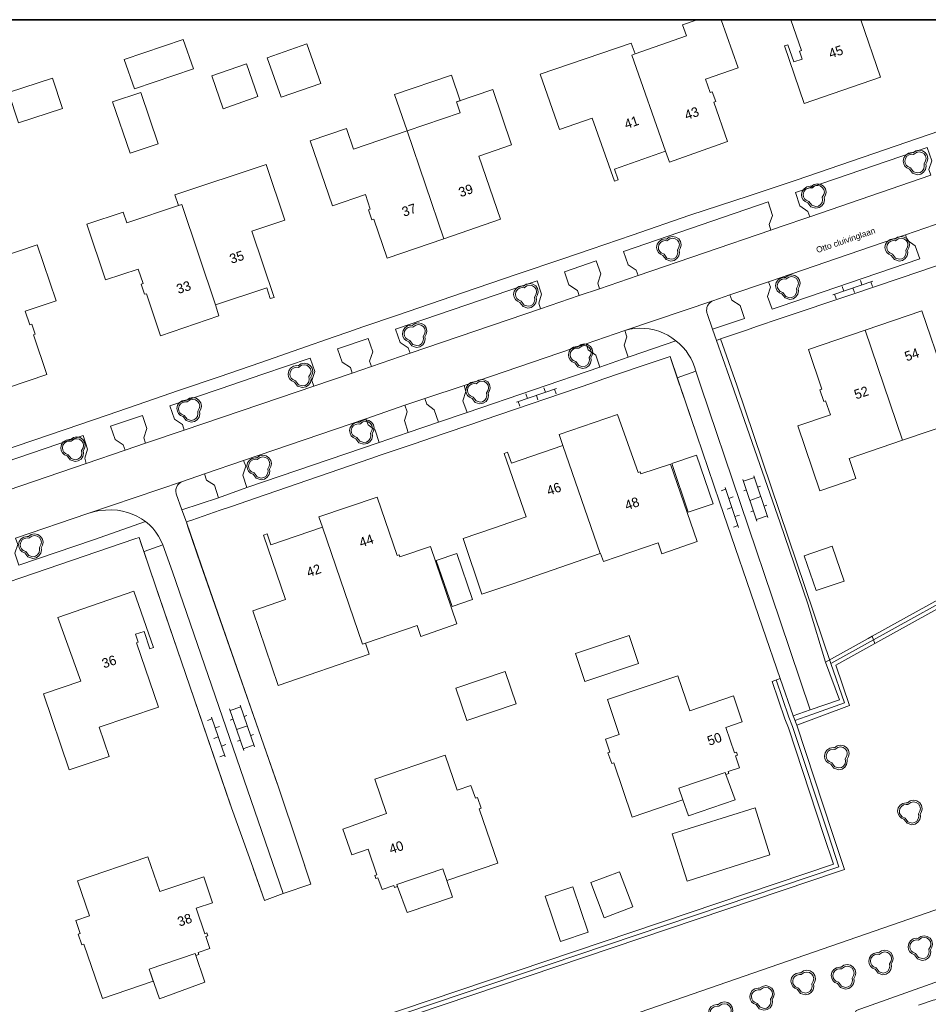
# Model space of a CAD drawing. Header units: metres. Extents: x 231584 to 239351, y 577231 to 577839.
# Tile 25 of 70: x 231921 to 232015, y 577588 to 577691. Entities that reach past the tile are written whole.
import ezdxf
from ezdxf.enums import TextEntityAlignment as Align

# ---------------------------------------------------------------- set-up
doc = ezdxf.new("R2010")
doc.units = ezdxf.units.M
doc.header["$MEASUREMENT"] = 0
for name, color, linetype, lineweight in [('B01', 1, 'Continuous', 0), ('B02', 12, 'Continuous', 0), ('B03', 12, 'Continuous', 0), ('B07', 12, 'Continuous', 0), ('B14', 1, 'Continuous', 0), ('HAAG', 7, 'Continuous', 0), ('LUIFEL', 7, 'Continuous', 0), ('S02', 7, 'Continuous', 0), ('S03', 7, 'Continuous', 0), ('s_BOOM', 7, 'Continuous', 0), ('T00', 34, 'Continuous', 0), ('T10', 7, 'Continuous', 0), ('V01', 8, 'Continuous', 0), ('V02', 253, 'Continuous', 0), ('X-XX-AL-REFERENTIE-G', 7, 'Continuous', 13), ('Z02_huisnummer', 7, 'Continuous', 0)]:
    doc.layers.add(name, color=color, linetype=linetype, lineweight=lineweight)
doc.styles.add('NLCS-ISO-ANNOTATIEF-T25', font='arial.ttf', dxfattribs={"height": 2.5})
doc.styles.add('Style-CHAR_FAST_FONT', font='CHAR_FAST_FONT.shx')

# ---------------------------------------------------------------- blocks, each defined once
blk = doc.blocks.new('BOOM')
at = {"lineweight": -2, "flags": 128}
blk.add_lwpolyline([(12.8, 4), (12.1, 7.4), (10.2, 10.2), (7.3, 12.1), (3.9, 12.8), (0.4, 12.1), (-2.5, 10.1), (-3.9, 10.2), (-7.3, 9.5), (-10.2, 7.6), (-12.1, 4.8), (-12.8, 1.4), (-12.3, -1.4), (-11, -3.9), (-8.9, -5.8), (-6.2, -7), (-3, -11.2), (2.1, -12.8), (5.5, -12.1), (8.4, -10.2), (10.3, -7.4), (11, -4), (10.7, -1.7), (12.1, 0.9), (12.8, 4)], dxfattribs=at)
blk.add_lwpolyline([(11, 4), (10.5, 6.7), (8.9, 8.9), (6.7, 10.5), (3.9, 11), (1.1, 10.5), (-2, 8.3), (-3.8, 8.5), (-6.7, 7.9), (-8.9, 6.4), (-10.5, 4.2), (-11, 1.4), (-10.7, -0.9), (-9.6, -2.9), (-7.9, -4.4), (-5.1, -5.7), (-2, -9.7), (2.2, -11), (4.9, -10.5), (7.1, -9), (8.7, -6.7), (9.2, -3.9), (8.9, -1.3), (10.5, 1.5)], close=True, dxfattribs=at)
blk = doc.blocks.new('OV6')
at = {"color": 0}
for p, q in [((0, 0), (44, 0)), ((2, 5), (2, 0)), ((12, 0), (12, -5)), ((22, 5), (22, 0)), ((32, 0), (32, -5)), ((42, 5), (42, 0))]:
    blk.add_line(p, q, dxfattribs=at)
blk = doc.blocks.new('OV2')
at = {"color": 0}
for p, q in [((3.1, -23), (3.1, 23)), ((3.1, 21), (15.1, 21)), ((15.1, -23), (15.1, 23)), ((0.1, 11.5), (3.1, 11.5)), ((15.1, 10.5), (18.1, 10.5)), ((3.1, 0), (15.1, 0)), ((0.1, -11.5), (3.1, -11.5)), ((15.1, -10.5), (18.1, -10.5)), ((3.1, -21), (15.1, -21))]:
    blk.add_line(p, q, dxfattribs=at)

msp = doc.modelspace()

# ---------------------------------------------------------------- linework, layer by layer
at = {"flags": 128}
for points in [[(231583.557, 577690.779), (232382.246, 577690.779), (232382.246, 577231.173), (231583.557, 577231.173)], [(232382.246, 577231.173), (232382.246, 577690.779), (231583.557, 577690.779), (231583.557, 577231.173)]]:
    msp.add_lwpolyline(points, close=True, dxfattribs=at)
at = {"layer": 'B01', "flags": 128}
for points in [[(231991.36, 577690.779), (231989.833, 577690.241), (231990.235, 577689.1), (231984.869, 577687.21)], [(231988.055, 577677.083), (231988.46, 577675.932), (231994.516, 577678.065), (231993.07, 577682.169), (231993.277, 577682.241), (231992.919, 577683.26), (231992.711, 577683.187), (231992.222, 577684.573), (231995.628, 577685.773), (231993.864, 577690.779)], [(232001.103, 577690.779), (232002.207, 577687.555), (232002.009, 577687.488), (232002.288, 577686.673), (232001.418, 577686.375), (232000.802, 577688.173), (232000.442, 577688.049), (232002.498, 577682.052), (232010.453, 577684.776), (232008.397, 577690.779)], [(231984.869, 577687.21), (231984.473, 577688.332), (231974.981, 577685.086), (231977.005, 577679.349), (231980.413, 577680.508), (231982.728, 577673.934), (231983.116, 577674.07), (231982.717, 577675.202), (231988.055, 577677.083)], [(231964.948, 577667.939), (231970.858, 577669.972), (231968.597, 577676.55), (231972.006, 577677.723), (231970.037, 577683.487), (231966.271, 577682.201)], [(231966.271, 577682.201), (231966.655, 577681.075), (231961.108, 577679.18)], [(231961.108, 577679.18), (231955.527, 577677.273), (231954.793, 577679.421), (231951.027, 577678.135), (231953.338, 577671.369), (231956.763, 577672.539), (231957.281, 577671.025), (231957.082, 577670.957), (231957.434, 577669.926), (231957.633, 577669.993), (231959.038, 577665.906), (231964.948, 577667.939)], [(231941.133, 577661.046), (231946.485, 577662.828), (231946.853, 577661.704), (231947.245, 577661.83), (231944.948, 577668.723), (231948.362, 577669.865), (231946.412, 577675.698), (231936.9, 577672.516), (231937.274, 577671.397)], [(231937.274, 577671.397), (231931.906, 577669.602), (231931.529, 577670.73), (231927.726, 577669.458), (231929.67, 577663.645), (231933.084, 577664.787), (231933.592, 577663.269), (231933.393, 577663.203), (231933.745, 577662.15), (231933.943, 577662.217), (231935.418, 577657.835), (231941.489, 577659.912), (231941.133, 577661.046)], [(231922.555, 577667.296), (231918.78, 577666.006), (231919.168, 577664.87), (231913.868, 577663.06), (231913.81, 577663.04)], [(231917.11, 577652.851), (231917.502, 577651.726), (231923.573, 577653.801), (231922.167, 577657.917), (231922.366, 577657.985), (231922.01, 577659.026), (231921.812, 577658.958), (231921.323, 577660.386), (231924.541, 577661.486), (231922.555, 577667.296)], [(232012.754, 577646.934), (232018.305, 577648.825), (232019.014, 577646.742), (232022.782, 577648.026), (232022.688, 577648.303), (232026.244, 577649.515), (232024.035, 577655.997), (232020.479, 577654.785), (232017.072, 577653.624), (232014.755, 577660.42), (232008.846, 577658.407)], [(232008.846, 577658.407), (232002.937, 577656.393), (232004.328, 577652.268), (232004.135, 577652.207), (232004.534, 577650.979), (232004.733, 577651.046), (232005.229, 577649.588), (232001.823, 577648.427), (232004.125, 577641.669), (232007.892, 577642.953), (232007.183, 577645.036), (232012.754, 577646.934)], [(231981.248, 577635.121), (231981.276, 577635.131), (231981.57, 577634.281), (231987.278, 577636.257), (231987.674, 577635.114), (231991.355, 577636.388), (231988.556, 577644.459), (231985.484, 577643.423), (231985.415, 577643.63), (231985.201, 577643.566), (231983.046, 577649.607), (231976.973, 577647.521), (231977.344, 577646.394)], [(231977.344, 577646.394), (231971.985, 577644.539), (231971.59, 577645.683), (231971.231, 577645.558), (231973.518, 577638.953), (231970.117, 577637.775), (231966.951, 577636.709)], [(231956.78, 577625.77), (231962.153, 577627.611), (231962.536, 577626.494), (231966.311, 577627.788), (231963.55, 577635.85), (231960.367, 577634.789), (231960.297, 577634.997), (231960.084, 577634.925), (231957.98, 577641.017), (231951.921, 577638.969), (231952.288, 577637.868)], [(231952.288, 577637.868), (231946.924, 577636.03), (231946.532, 577637.175), (231946.134, 577637.039), (231948.431, 577630.332), (231945.026, 577629.165), (231947.692, 577621.379), (231957.172, 577624.626), (231956.78, 577625.77)], [(231966.951, 577636.709), (231968.913, 577630.881)], [(231968.913, 577630.881), (231972.129, 577631.963), (231981.248, 577635.121)], [(231934.674, 577625.316), (231932.647, 577631.195), (231924.711, 577628.468), (231927.1, 577621.825), (231923.207, 577620.492), (231925.906, 577612.568), (231930.051, 577613.98), (231929.02, 577617.01), (231935.192, 577619.111), (231932.903, 577625.832), (231933.102, 577625.9), (231932.824, 577626.714), (231933.695, 577627.011), (231934.314, 577625.193), (231934.674, 577625.316)], [(231994.334, 577612.087), (231994.637, 577612.19), (231994.566, 577612.398), (231995.76, 577612.803), (231995.343, 577614.039), (231995.551, 577614.11), (231995.449, 577614.413), (231995.24, 577614.343), (231994.346, 577616.996), (231996.051, 577617.571), (231995.137, 577620.281), (231990.57, 577618.741), (231989.34, 577622.389), (231981.996, 577619.912), (231983.222, 577616.277), (231981.787, 577615.771), (231982.255, 577614.422), (231982.047, 577614.35), (231982.443, 577613.226), (231982.651, 577613.297), (231984.584, 577607.633), (231989.865, 577609.435)], [(231965.267, 577601.047), (231970.566, 577602.849), (231968.627, 577608.51), (231968.835, 577608.581), (231968.438, 577609.68), (231968.23, 577609.609), (231967.769, 577610.963), (231966.33, 577610.473), (231965.091, 577614.118), (231957.744, 577611.62), (231958.967, 577608.024), (231954.413, 577606.406)], [(231989.447, 577610.66), (231994.263, 577612.295), (231994.334, 577612.087)], [(231989.865, 577609.435), (231989.447, 577610.66)], [(231954.413, 577606.406), (231955.368, 577603.718), (231957.068, 577604.295), (231957.976, 577601.641), (231957.763, 577601.567), (231957.868, 577601.265), (231958.076, 577601.337), (231958.507, 577600.093), (231959.738, 577600.514), (231959.809, 577600.306), (231960.112, 577600.409)], [(231939.031, 577593.426), (231939.102, 577593.218), (231939.405, 577593.321), (231939.334, 577593.529), (231940.563, 577593.949), (231940.138, 577595.197), (231940.347, 577595.268), (231940.243, 577595.571), (231940.035, 577595.5), (231939.132, 577598.15), (231940.836, 577598.731), (231939.914, 577601.438), (231935.358, 577599.886), (231934.109, 577603.517), (231926.78, 577600.996), (231928.03, 577597.365), (231926.592, 577596.871), (231927.057, 577595.518), (231926.849, 577595.447), (231927.229, 577594.339)], [(231960.112, 577600.409), (231960.043, 577600.612), (231964.848, 577602.265), (231965.267, 577601.047)], [(231927.229, 577594.339), (231927.437, 577594.41), (231929.371, 577588.75), (231934.664, 577590.559), (231934.243, 577591.791)], [(231934.243, 577591.791), (231939.031, 577593.426)]]:
    msp.add_lwpolyline(points, dxfattribs=at)
at = {"layer": 'B02', "flags": 128}
for points in [[(231952.129, 577684.138), (231950.678, 577688.265), (231946.548, 577686.813), (231947.999, 577682.686), (231952.129, 577684.138)], [(231940.755, 577684.921), (231941.942, 577681.502), (231945.563, 577682.759), (231944.376, 577686.178), (231940.755, 577684.921)], [(231988.691, 577644.505), (231990.403, 577639.428), (231993.004, 577640.305), (231991.292, 577645.382), (231988.691, 577644.505)], [(232006.658, 577632.253), (232005.406, 577635.891), (232002.512, 577634.895), (232003.764, 577631.257), (232006.658, 577632.253)], [(231965.811, 577629.605), (231967.948, 577630.343), (231966.295, 577635.13), (231964.158, 577634.392), (231965.811, 577629.605)], [(231984.633, 577598.303), (231983.234, 577601.961), (231980.256, 577600.822), (231981.655, 577597.164), (231984.633, 577598.303)]]:
    msp.add_lwpolyline(points, dxfattribs=at)
at = {"layer": 'B03', "flags": 128}
msp.add_lwpolyline([(231998.928, 577603.705), (231997.381, 577608.625), (231988.745, 577605.911), (231990.292, 577600.99), (231998.928, 577603.705)], dxfattribs=at)
at = {"layer": 'B07', "flags": 128}
for points in [[(231984.869, 577687.21), (231984.53, 577687.091), (231988.055, 577677.083)], [(231964.948, 577667.939), (231961.108, 577679.18)], [(231937.274, 577671.397), (231937.632, 577671.517), (231941.133, 577661.046)], [(232008.846, 577658.407), (232012.754, 577646.934)], [(231981.248, 577635.121), (231977.344, 577646.394)], [(231956.78, 577625.77), (231956.47, 577625.664), (231952.288, 577637.868)]]:
    msp.add_lwpolyline(points, dxfattribs=at)
at = {"layer": 'B14', "flags": 128}
for points in [[(231932.69, 577683.556), (231938.838, 577685.661), (231937.788, 577688.727), (231931.64, 577686.622), (231932.69, 577683.556)], [(231919.59, 577683.19), (231920.606, 577680.036), (231925.189, 577681.512), (231924.173, 577684.666), (231919.59, 577683.19)], [(231935.186, 577677.853), (231933.355, 577683.204), (231930.424, 577682.201), (231932.254, 577676.85), (231935.186, 577677.853)], [(231984.254, 577626.575), (231978.676, 577624.697), (231979.651, 577621.801), (231985.229, 577623.679), (231984.254, 577626.575)], [(231967.334, 577617.738), (231972.466, 577619.466), (231971.338, 577622.817), (231966.206, 577621.09), (231967.334, 577617.738)], [(231978.381, 577600.389), (231975.512, 577599.423), (231977.106, 577594.69), (231979.975, 577595.655), (231978.381, 577600.389)]]:
    msp.add_lwpolyline(points, dxfattribs=at)
at = {"layer": 'HAAG', "flags": 128}
for points in [[(231995.464, 577652.686), (231993.788, 577657.504)], [(232001.529, 577617.722), (232003.307, 577618.361), (232006.706, 577619.563), (232005.272, 577623.663), (232009.727, 577626.133), (232031.061, 577637.958), (232033.62, 577639.546), (232028.216, 577657.639)], [(231988.528, 577655.678), (231991.04, 577648.251)], [(232005.272, 577623.663), (231995.464, 577652.686)], [(231939.674, 577633.847), (231938.109, 577638.402)], [(231933.181, 577636.804), (231935.077, 577631.254)], [(231947.617, 577611.037), (231939.674, 577633.847)], [(231935.077, 577631.254), (231942.708, 577608.923)], [(231999.574, 577621.95), (232000.909, 577618.053), (232001.296, 577617.099), (232004.988, 577605.893), (232006.116, 577602.471), (231900.367, 577566.807), (231899.884, 577568.914), (231894.2, 577585.42)], [(231945.066, 577602.304), (231946.257, 577598.963), (231948.194, 577599.694), (231951.086, 577600.646), (231949.71, 577604.77)]]:
    msp.add_lwpolyline(points, dxfattribs=at)
at = {"layer": 'LUIFEL', "flags": 128}
for points in [[(231965.729, 577684.986), (231959.815, 577682.965)], [(231966.638, 577682.326), (231965.729, 577684.986)], [(231959.815, 577682.965), (231961.108, 577679.18)], [(231966.271, 577682.201), (231966.638, 577682.326)], [(231995.303, 577609.456), (231994.334, 577612.087)], [(231989.865, 577609.435), (231990.445, 577607.789)], [(231990.445, 577607.789), (231995.303, 577609.456)], [(231965.86, 577599.289), (231965.267, 577601.047)], [(231960.112, 577600.409), (231961.111, 577597.696)], [(231961.111, 577597.696), (231965.86, 577599.289)], [(231940.047, 577590.449), (231939.031, 577593.426)], [(231934.243, 577591.791), (231935.293, 577588.718)], [(231935.293, 577588.718), (231940.047, 577590.449)]]:
    msp.add_lwpolyline(points, dxfattribs=at)
at = {"layer": 'T00', "flags": 128}
for points in [[(232009.59, 577626.507), (232030.871, 577638.302)], [(232009.162, 577626.277), (232009.59, 577626.507)], [(232004.737, 577623.812), (232009.162, 577626.277)], [(231893.775, 577585.273), (231894.626, 577585.566), (231900.31, 577569.06), (231900.692, 577567.391), (231912.486, 577571.369), (232005.549, 577602.755), (232004.562, 577605.748), (232000.87, 577616.954), (232000.483, 577617.908), (231999.148, 577621.805), (232000, 577622.096)]]:
    msp.add_lwpolyline(points, dxfattribs=at)
at = {"layer": 'T10', "flags": 128}
for points in [[(232034.082, 577639.371), (232031.252, 577637.614), (232009.864, 577625.76)], [(232009.59, 577626.507), (232009.864, 577625.76)], [(232009.864, 577625.76), (232005.799, 577623.507), (232007.221, 577619.269), (232001.722, 577617.245)], [(232001.722, 577617.245), (232001.335, 577618.199)], [(232001.722, 577617.245), (232005.414, 577606.039), (232006.34, 577603.229), (232006.693, 577602.191), (232006.067, 577601.98), (231900.142, 577566.256)], [(231900.68, 577557.987), (232060.28, 577613.236)]]:
    msp.add_lwpolyline(points, dxfattribs=at)
at = {"layer": 'V01', "flags": 128}
for points in [[(232060.28, 577613.236), (232061.356, 577610.165), (232062.39, 577607.194), (232062.325, 577606.709), (232061.873, 577606.483), (232057.771, 577605.256), (232052.668, 577603.641), (232047.856, 577601.574), (232033.225, 577596.633), (232022.857, 577592.821), (232007.903, 577587.476), (232007.855, 577587.331), (232008.237, 577585.949)], [(232016.615, 577588.695), (232016.277, 577588.637), (232015.946, 577588.551), (232014.413, 577588.034)]]:
    msp.add_lwpolyline(points, dxfattribs=at)
at = {"layer": 'V02', "flags": 128}
for points in [[(232017.763, 577679.558), (232013.195, 577677.997), (232001.66, 577674.055), (232000, 577673.488), (231996.758, 577672.418), (231990.595, 577670.385), (231984.582, 577668.333), (231980.289, 577666.868), (231978.756, 577666.345), (231977.235, 577665.826), (231972.696, 577664.277), (231966.877, 577662.291), (231960.111, 577659.982), (231956.506, 577658.752), (231955.041, 577658.252), (231953.528, 577657.721), (231949.951, 577656.464), (231945.862, 577655.028), (231941.532, 577653.559), (231937.301, 577652.113), (231932.983, 577650.637), (231929.853, 577649.568), (231925.47, 577648.07), (231913.714, 577644.052)], [(232003.077, 577670.236), (232002.886, 577670.793), (232002.034, 577671.359), (232001.577, 577672.756), (232015.326, 577677.454), (232015.803, 577676.078), (232015.502, 577675.149), (232015.703, 577674.563)], [(232015.703, 577674.563), (232003.077, 577670.236)], [(231985.19, 577664.111), (231985, 577664.669), (231984.165, 577665.23), (231983.678, 577666.629), (231998.741, 577671.78), (231999.187, 577670.374), (231998.846, 577669.415), (231999.039, 577668.852)], [(232003.077, 577670.236), (232000, 577669.181), (231999.039, 577668.852)], [(232017.085, 577669.736), (232013.05, 577668.352)], [(231999.039, 577668.852), (231985.19, 577664.111)], [(231993.344, 577657.352), (231993.767, 577657.497), (231993.786, 577657.503), (231996.48, 577658.423), (231997.532, 577658.781), (232000, 577659.624), (232007.561, 577662.158), (232014.652, 577664.57), (232020.418, 577666.532), (232024.713, 577667.993)], [(232013.05, 577668.352), (232013.239, 577667.801), (232014.067, 577667.219), (232014.55, 577665.839), (232000, 577660.884), (231999.148, 577660.594), (231998.682, 577661.938), (231998.983, 577662.893), (231998.788, 577663.462)], [(231998.788, 577663.462), (232000, 577663.878), (232013.05, 577668.352)], [(231979.049, 577662.016), (231978.871, 577662.537), (231977.988, 577663.129), (231977.509, 577664.508), (231980.836, 577665.654), (231981.308, 577664.282), (231980.977, 577663.301), (231981.169, 577662.739)], [(231961.423, 577656.003), (231961.231, 577656.566), (231960.396, 577657.123), (231959.923, 577658.509), (231974.664, 577663.54), (231975.134, 577662.159), (231974.839, 577661.212), (231975.032, 577660.646)], [(231985.19, 577664.111), (231981.169, 577662.739)], [(231998.788, 577663.462), (231994.759, 577662.08)], [(231981.169, 577662.739), (231979.049, 577662.016)], [(231979.049, 577662.016), (231975.032, 577660.646)], [(231992.962, 577661.464), (231983.823, 577658.391)], [(231992.952, 577658.507), (231992.396, 577660.142), (231992.368, 577660.231), (231992.347, 577660.322), (231992.335, 577660.414), (231992.331, 577660.507), (231992.336, 577660.601), (231992.348, 577660.693), (231992.369, 577660.784), (231992.398, 577660.873), (231992.435, 577660.958), (231992.479, 577661.04), (231992.53, 577661.118), (231992.588, 577661.191), (231992.653, 577661.259), (231992.723, 577661.32), (231992.798, 577661.375), (231992.878, 577661.423), (231992.962, 577661.464)], [(231994.759, 577662.08), (231994.948, 577661.528), (231995.824, 577660.969), (231996.287, 577659.627), (231992.952, 577658.507)], [(231992.962, 577661.464), (231994.759, 577662.08)], [(231975.032, 577660.646), (231961.423, 577656.003)], [(231983.823, 577658.391), (231979.775, 577656.996)], [(231984.167, 577655.592), (231983.737, 577656.844), (231984.019, 577657.714), (231983.823, 577658.391)], [(231983.823, 577658.391), (231984.321, 577658.51), (231984.826, 577658.585), (231985.337, 577658.615), (231985.848, 577658.602), (231986.356, 577658.544), (231986.858, 577658.443), (231987.348, 577658.298), (231987.825, 577658.112), (231988.283, 577657.885), (231988.72, 577657.619), (231989.132, 577657.316)], [(231992.952, 577658.507), (231993.344, 577657.352)], [(231955.396, 577653.947), (231955.201, 577654.519), (231954.36, 577655.06), (231953.868, 577656.453), (231957.051, 577657.532), (231957.536, 577656.147), (231957.194, 577655.196), (231957.388, 577654.627)], [(231989.132, 577657.316), (231984.484, 577655.69), (231984.167, 577655.592)], [(231991.221, 577654.125), (231991.076, 577654.595), (231990.893, 577655.051), (231990.673, 577655.491), (231990.419, 577655.912), (231990.185, 577656.242), (231989.864, 577656.629), (231989.512, 577656.988), (231989.132, 577657.316)], [(232004.737, 577623.812), (232003.01, 577629.424), (232002.862, 577629.894), (232000, 577638.341), (231994.668, 577653.572), (231993.344, 577657.352)], [(231967.057, 577652.652), (231979.775, 577656.996)], [(231979.775, 577656.996), (231979.993, 577656.355), (231980.788, 577655.816), (231981.197, 577654.571)], [(231937.886, 577647.991), (231937.705, 577648.571), (231936.859, 577649.151), (231936.386, 577650.52), (231941.634, 577652.309), (231946.091, 577653.811), (231951.021, 577655.487), (231951.496, 577654.092), (231951.185, 577653.156), (231951.382, 577652.578)], [(231938.109, 577638.402), (231938.319, 577638.494), (231938.671, 577638.615), (231941.633, 577639.634), (231942.826, 577640.044), (231945.305, 577640.896), (231957.327, 577645.031), (231958.317, 577645.371), (231961.736, 577646.531), (231964.86, 577647.59), (231967.863, 577648.608), (231969.153, 577649.051), (231980.457, 577652.934), (231981.516, 577653.294), (231985.395, 577654.613), (231988.218, 577655.573), (231988.528, 577655.678), (231988.682, 577655.214), (231989.265, 577653.455)], [(231961.423, 577656.003), (231957.388, 577654.627)], [(231981.197, 577654.571), (231984.167, 577655.592)], [(231957.388, 577654.627), (231955.396, 577653.947)], [(231981.197, 577654.571), (231967.377, 577649.83)], [(231991.221, 577654.125), (231989.265, 577653.455)], [(232003.134, 577618.83), (232000, 577628.115), (231991.744, 577652.575), (231991.221, 577654.125)], [(231955.396, 577653.947), (231951.382, 577652.578)], [(231989.265, 577653.455), (231989.508, 577652.724), (231989.523, 577652.68), (231989.788, 577651.907), (231990.043, 577651.163), (231991.307, 577647.471), (231991.9, 577645.74), (231993.689, 577640.519), (231998.159, 577627.469), (232000, 577622.096)], [(231951.382, 577652.578), (231947.806, 577651.358), (231937.886, 577647.991)], [(231967.057, 577652.652), (231962.96, 577651.283)], [(231967.377, 577649.83), (231966.927, 577651.057), (231967.248, 577652.024), (231967.057, 577652.652)], [(231960.889, 577650.58), (231962.96, 577651.283)], [(231962.96, 577651.283), (231963.182, 577650.683), (231963.944, 577650.109), (231964.393, 577648.811)], [(231960.889, 577650.58), (231956.807, 577649.18)], [(231961.21, 577647.762), (231960.835, 577648.987), (231961.112, 577649.912), (231960.889, 577650.58)], [(231931.725, 577645.894), (231931.54, 577646.455), (231930.679, 577647.021), (231930.215, 577648.412), (231933.552, 577649.533), (231933.974, 577648.172), (231933.682, 577647.176), (231933.852, 577646.618)], [(231944.063, 577644.825), (231956.807, 577649.18)], [(231956.807, 577649.18), (231957.07, 577648.528), (231957.795, 577647.997), (231958.214, 577646.709)], [(231967.377, 577649.83), (231964.393, 577648.811)], [(231937.886, 577647.991), (231933.852, 577646.618)], [(231964.393, 577648.811), (231961.21, 577647.762)], [(231914.131, 577639.907), (231913.939, 577640.464), (231913.074, 577641.024), (231912.597, 577642.404), (231927.359, 577647.43), (231927.816, 577646.024), (231927.517, 577645.076), (231927.673, 577644.515)], [(231958.214, 577646.709), (231961.21, 577647.762)], [(231931.725, 577645.894), (231927.673, 577644.515)], [(231933.852, 577646.618), (231931.725, 577645.894)], [(231958.214, 577646.709), (231944.42, 577641.995)], [(231927.673, 577644.515), (231914.131, 577639.907)], [(231944.063, 577644.825), (231939.991, 577643.437)], [(231944.42, 577641.995), (231944.005, 577643.289), (231944.31, 577644.232), (231944.063, 577644.825)], [(231937.714, 577642.64), (231939.991, 577643.437)], [(231939.991, 577643.437), (231940.198, 577642.79), (231941.049, 577642.254), (231941.455, 577640.943)], [(231937.714, 577642.64), (231927.84, 577639.313)], [(231937.654, 577639.68), (231937.059, 577641.356), (231937.037, 577641.447), (231937.022, 577641.539), (231937.016, 577641.632), (231937.019, 577641.726), (231937.029, 577641.819), (231937.048, 577641.91), (231937.075, 577642), (231937.11, 577642.087), (231937.153, 577642.17), (231937.202, 577642.249), (231937.259, 577642.323), (231937.322, 577642.392), (231937.391, 577642.456), (231937.465, 577642.512), (231937.544, 577642.562), (231937.627, 577642.605), (231937.714, 577642.64)], [(231941.455, 577640.943), (231944.42, 577641.995)], [(231941.455, 577640.943), (231937.654, 577639.68)], [(231920.293, 577636.73), (231927.84, 577639.313)], [(231927.84, 577639.313), (231928.443, 577639.482), (231929.059, 577639.599), (231929.682, 577639.664), (231930.308, 577639.675), (231930.933, 577639.633), (231931.458, 577639.543), (231931.973, 577639.409), (231932.475, 577639.232), (231932.96, 577639.014), (231933.426, 577638.756), (231933.868, 577638.46)], [(231937.654, 577639.68), (231938.109, 577638.402)], [(231933.868, 577638.46), (231928.432, 577636.561), (231920.666, 577633.917), (231920.229, 577635.165), (231920.548, 577636.072), (231920.293, 577636.73)], [(231935.653, 577636.037), (231935.449, 577636.497), (231935.207, 577636.938), (231934.927, 577637.356), (231934.608, 577637.756), (231934.254, 577638.125), (231933.868, 577638.46)], [(231948.194, 577599.694), (231951.086, 577600.646), (231949.822, 577604.435), (231947.675, 577610.872), (231939.599, 577634.062), (231938.271, 577637.911), (231938.109, 577638.402)], [(231882.476, 577619.432), (231883.363, 577619.737), (231894.591, 577623.597), (231896.098, 577624.115), (231898.043, 577624.784), (231911.675, 577629.447), (231915.306, 577630.689), (231918.188, 577631.675), (231922.298, 577633.081), (231932.744, 577636.655), (231933.181, 577636.804), (231933.376, 577636.233), (231933.682, 577635.336)], [(231933.682, 577635.336), (231933.703, 577635.343), (231935.653, 577636.037)], [(231948.194, 577599.694), (231936.651, 577633.207), (231935.653, 577636.037)], [(231933.682, 577635.336), (231934.832, 577631.972), (231942.645, 577609.1), (231944.85, 577602.911), (231946.257, 577598.963), (231948.194, 577599.694)], [(232003.134, 577618.83), (232006.177, 577619.863), (232004.737, 577623.812)], [(232000, 577622.096), (232001.335, 577618.199)], [(232001.335, 577618.199), (232003.134, 577618.83)]]:
    msp.add_lwpolyline(points, dxfattribs=at)

# ---------------------------------------------------------------- block references
at = {"layer": 'S02', "xscale": 0.1, "yscale": 0.1, "zscale": 0.1}
for name, p, rotation in [('OV2', (231996.551, 577640.574), 18.65111591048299), ('OV6', (231995.656, 577637.845), 108.651115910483), ('OV2', (231943.049, 577616.666), 19.0054238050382), ('OV6', (231942.148, 577613.923), 109.0054238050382)]:
    msp.add_blockref(name, p, dxfattribs=dict(at, rotation=rotation))
at = {"layer": 'S03'}
for p, xscale, yscale, zscale, rotation in [((232009.651, 577663.52), 0.1, 0.1, 0.1, 198.8062669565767), ((231976.675, 577652.327), 0.09999999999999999, 0.09999999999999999, 0.09999999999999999, 198.9347131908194)]:
    msp.add_blockref('OV6', p, dxfattribs=dict(at, xscale=xscale, yscale=yscale, zscale=zscale, rotation=rotation))
at = {"layer": 's_BOOM', "xscale": 0.1, "yscale": 0.1, "zscale": 0.1}
for p in [(232014.1, 577675.9), (232003.5, 577672.4), (231988.4, 577666.9), (232012.2, 577666.9), (232000.8, 577662.9), (231973.5, 577662), (231961.9, 577657.9), (231979.2, 577655.7), (231950, 577653.7), (231968.5, 577652), (231938.4, 577650.1), (231956.4, 577647.8), (231926.3, 577646), (231945.7, 577644.1), (231921.9, 577635.9), (232005.893, 577613.873), (232013.517, 577608.128), (232014.6, 577594), (232010.5, 577592.5), (232002.4, 577590.4), (232006.6, 577591), (231998.1, 577588.8), (231993.8, 577587.1)]:
    msp.add_blockref('BOOM', p, dxfattribs=at)

# ---------------------------------------------------------------- texts
at = {"layer": 'X-XX-AL-REFERENTIE-G', "linetype": 'Continuous', "insert": (232003.665, 577667.038), "char_height": 0.625, "width": 7.76942, "attachment_point": 1, "rotation": 18.92352, "style": 'NLCS-ISO-ANNOTATIEF-T25'}
msp.add_mtext('Otto cluivinglaan', dxfattribs=at)
at = {"layer": 'Z02_huisnummer', "style": 'Style-CHAR_FAST_FONT'}
for s, rotation, p in [('45', 18.9, (232005.8, 577687.439)), ('43', 19.4, (231990.774, 577681.018)), ('41', 18.9, (231984.5, 577680.077)), ('39', 18.9, (231967.229, 577672.975)), ('37', 18.9, (231961.319, 577670.941)), ('35', 18.5, (231943.361, 577666.03)), ('33', 18.5, (231937.825, 577662.886)), ('54', 18.8, (232013.714, 577655.868)), ('52', 18.8, (232008.456, 577651.898)), ('46', 19.1, (231976.413, 577641.868)), ('48', 19.1, (231984.55, 577640.34)), ('44', 18.9, (231956.864, 577636.463)), ('42', 18.9, (231951.386, 577633.359)), ('36', 18.8, (231930.053, 577623.858)), ('50', 18.8, (231993.146, 577615.793)), ('40', 18.8, (231959.988, 577604.505)), ('38', 19, (231937.934, 577596.938))]:
    msp.add_text(s, height=1, rotation=rotation, dxfattribs=at).set_placement(p, align=Align.MIDDLE_CENTER)

doc.saveas('drawing.dxf')
